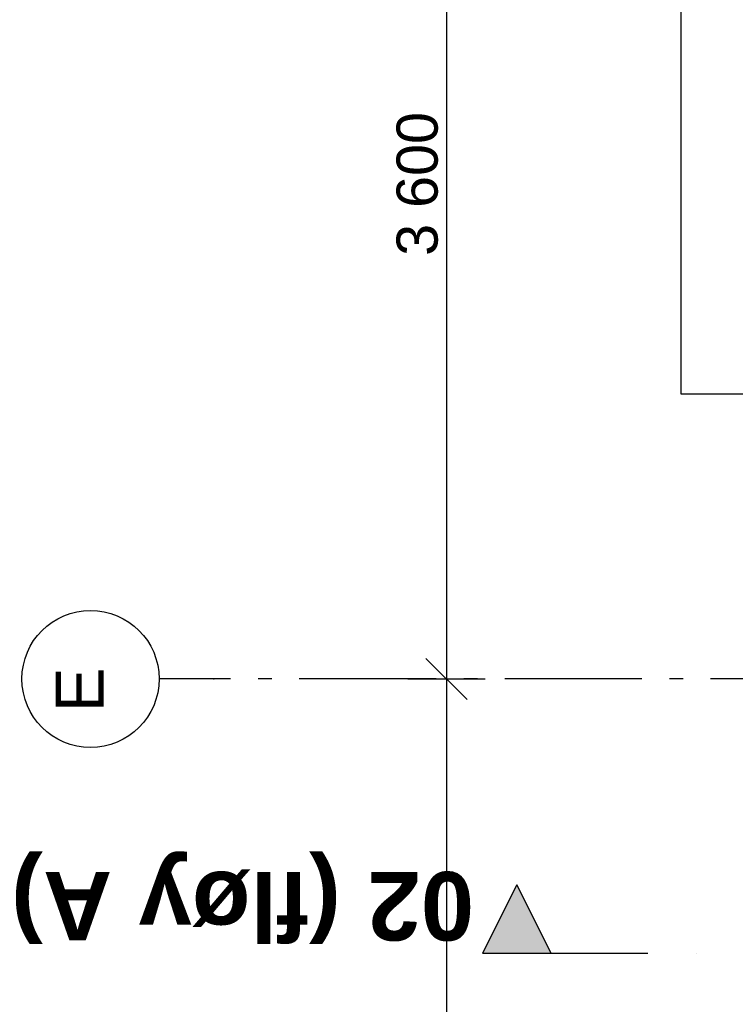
# Model space of a CAD drawing. Header units: millimetres. Extents: x -173281 to 144469, y -85977 to 83288.
# Tile 77 of 88: x -82030 to -79420, y -33003 to -29413. Entities that reach past the tile are written whole.
import ezdxf
from ezdxf.enums import TextEntityAlignment as Align

# ---------------------------------------------------------------- set-up
doc = ezdxf.new("R2010")
doc.units = ezdxf.units.MM
doc.header["$LTSCALE"] = 0.5
doc.header["$MEASUREMENT"] = 0
for name, pattern in [('Akselinje', [1500, 1000, -200, 100, -200]), ('PLINE', [0]), ('Prikk & stiplet', [1340.555525, 705.555534, -352.777767, 0, -282.222223])]:
    doc.linetypes.add(name, pattern=pattern)
for name, color, linetype in [('82-- Modullinjer', 7, 'Continuous'), ('842-M___1_50 Målsetting bygning(Nye konstruksjoner)', 7, 'Continuous'), ('852- Snittmarkør', 7, 'Continuous'), ('tiltaksgrense', 7, 'Continuous')]:
    doc.layers.add(name, color=color, linetype=linetype)
doc.styles.add('GENERATED_STYLE_1', font='arial.ttf')
doc.styles.add('GENERATED_STYLE_2', font='arial.ttf')
doc.linetypes.add('Tiltaksgrense', pattern='A,0,[6,A-2607.111 Plan 1. etasje1.Shx,S=4.761905,R=0,X=0,Y=0],-1200,0', length=1200)
doc.dimstyles.new('GENERATED_STYLE__2', dxfattribs={"dimtxt": 150, "dimasz": 142.5, "dimexe": 0.18, "dimexo": 0.0625, "dimgap": 0, "dimtad": 1, "dimdec": 0, "dimzin": 0, "dimdsep": 46, "dimtxsty": 'GENERATED_STYLE_1', "dimblk": 'ARROWHEAD_6', "dimblk1": 'ARROWHEAD_6', "dimblk2": 'ARROWHEAD_6', "dimcen": 0.09, "dimse1": 1, "dimse2": 1, "dimclrd": 256, "dimclre": 256, "dimclrt": 256, "dimadec": 1, "dimazin": 0, "dimtfac": 1, "dimtdec": 4, "dimtmove": 0, "dimatfit": 3, "dimfxl": 1, "dimtolj": 1, "dimtzin": 0, "dimarcsym": 0})

# ---------------------------------------------------------------- blocks, each defined once
blk = doc.blocks.new('Standard grid marker[258]', base_point=(20939.5, -31816.9))
at = {"layer": '82-- Modullinjer', "linetype": 'Akselinje'}
for p, q in [((-81321.3, -31816.9), (-81521.3, -31816.9)), ((20739.5, -31816.9), (-81321.3, -31816.9))]:
    blk.add_line(p, q, dxfattribs=at)
at = {"layer": '82-- Modullinjer', "linetype": 'PLINE'}
blk.add_circle((-81771.3, -31816.9), 250, dxfattribs=at)
at = {"layer": '82-- Modullinjer', "linetype": 'Akselinje'}
blk.add_point((-81321.3, -31816.9), dxfattribs=at)
blk.add_point((-81321.3, -31816.9), dxfattribs=at)
at = {"layer": '82-- Modullinjer', "style": 'GENERATED_STYLE_2'}
for tag, p in [('AC_MarkerText_1_1', (-81898.8, -31856.9)), ('AC_MarkerText_1_0', (21062, -31856.9))]:
    blk.add_attdef(tag, text='', height=175, rotation=90, dxfattribs=at).set_placement(p, align=Align.TOP_CENTER)
blk = doc.blocks.new('*D1445')
at = {"layer": '842-M___1_50 Målsetting bygning(Nye konstruksjoner)', "linetype": 'PLINE'}
for p, q in [((-80398.2, -28291.9), (-80548.2, -28141.9)), ((-80613.8, -28216.9), (-80332.5, -28216.9)), ((-80473.2, -28216.9), (-80473.2, -31816.9)), ((-80398.2, -31891.9), (-80548.2, -31741.9)), ((-80613.8, -31816.9), (-80332.5, -31816.9))]:
    blk.add_line(p, q, dxfattribs=at)
at = {"layer": '842-M___1_50 Målsetting bygning(Nye konstruksjoner)', "insert": (-80503.2, -30274.3), "char_height": 150, "attachment_point": 7, "rotation": 90, "style": 'GENERATED_STYLE_1'}
blk.add_mtext('\\A1;{\\pql;\\fArial|b0|i0|c0|p0;\\W1.000000;3\xa0600}', dxfattribs=at)
blk = doc.blocks.new('ARROWHEAD_6')
at = {"linetype": 'Continuous'}
for p, q in [((-0.5, -0.5), (0.5, 0.5)), ((0, 0), (-1, 0))]:
    blk.add_line(p, q, dxfattribs=at)
blk = doc.blocks.new('*D1446')
at = {"layer": '842-M___1_50 Målsetting bygning(Nye konstruksjoner)', "linetype": 'PLINE'}
for p, q in [((-80398.2, -31891.9), (-80548.2, -31741.9)), ((-80613.8, -31816.9), (-80332.5, -31816.9)), ((-80473.2, -31816.9), (-80473.2, -35416.9)), ((-80398.2, -35491.9), (-80548.2, -35341.9)), ((-80613.8, -35416.9), (-80332.5, -35416.9))]:
    blk.add_line(p, q, dxfattribs=at)
at = {"layer": '842-M___1_50 Målsetting bygning(Nye konstruksjoner)', "insert": (-80503.2, -33874.3), "char_height": 150, "attachment_point": 7, "rotation": 90, "style": 'GENERATED_STYLE_1'}
blk.add_mtext('\\A1;{\\pql;\\fArial|b0|i0|c0|p0;\\W1.000000;3\xa0600}', dxfattribs=at)

msp = doc.modelspace()

# ---------------------------------------------------------------- hatches: boundary and pattern name
at = {"layer": '852- Snittmarkør', "linetype": 'Continuous'}
msp.add_hatch(color=256, dxfattribs=at).paths.add_polyline_path([(-80341.3, -32816.9), (-80091.3, -32816.9), (-80216.3, -32566.9)])

# ---------------------------------------------------------------- linework, layer by layer
at = {"layer": '852- Snittmarkør', "linetype": 'Prikk & stiplet'}
msp.add_line((-80091.3, -32816.9), (-79466.3, -32816.9), dxfattribs=at)
at = {"layer": '852- Snittmarkør', "linetype": 'PLINE', "flags": 128}
msp.add_lwpolyline([(-80341.3, -32816.9), (-80091.3, -32816.9), (-80216.3, -32566.9)], close=True, dxfattribs=at)
at = {"layer": 'tiltaksgrense', "linetype": 'Tiltaksgrense', "flags": 128}
msp.add_lwpolyline([(-55178.2, 5360.6), (-61363.2, 5360.6), (-61363.2, 4883.1), (-69171.4, 4883.1), (-69171.4, 5683.1), (-73578.2, 5683.1), (-73578.2, 6183.1), (-74668.2, 6183.1), (-74668.2, 5683.1), (-76568.2, 5683.1), (-76568.2, -11539.4), (-78159.8, -11539.4), (-78159.8, -15016.9), (-80827.2, -15016.9), (-80827.2, -20056.9), (-78159.8, -20056.9), (-78159.8, -23456.9), (-79618.2, -23456.9), (-79618.2, -25816.9), (-78459.8, -25816.9), (-78459.8, -28216.9), (-79618.2, -28216.9), (-79618.2, -30776.9), (-78618.2, -30776.9), (-78618.2, -46935.2), (-65073.2, -46935.2), (-65073.2, -49374.4), (-60100.5, -49374.4), (-60100.5, -43594.5), (-58646.7, -43594.5), (-58646.7, -35840.5), (-59912.9, -35840.5), (-59912.9, -25512.6), (-59928.6, -25512.6), (-59928.6, -1216.9), (-55178.2, -1216.9)], close=True, dxfattribs=at)

# ---------------------------------------------------------------- block references
at = {"layer": '82-- Modullinjer', "linetype": 'PLINE'}
ref = msp.add_blockref('Standard grid marker[258]', (20939.5, -31816.9), dxfattribs=at)
ref.add_attrib('AC_MarkerText_1_1', 'E', dxfattribs={"color": 7, "height": 175, "rotation": 90, "style": 'GENERATED_STYLE_2'}).set_placement((-81898.8, -31856.9), align=Align.TOP_CENTER)

# ---------------------------------------------------------------- texts
at = {"layer": '852- Snittmarkør', "insert": (-82061, -32444.8), "char_height": 250, "attachment_point": 9, "rotation": 180, "style": 'GENERATED_STYLE_2'}
msp.add_mtext('\\A1;{\\pqr;\\pt0;\\fArial|b1|i0|c0|p0;\\W1.000000;02 (fløy A)}', dxfattribs=at)

# ---------------------------------------------------------------- dimensions: what is measured, and where the dimension line sits
at = {"layer": '842-M___1_50 Målsetting bygning(Nye konstruksjoner)', "linetype": 'Continuous'}
for base, p1, p2, picture, middle in [((-80473.2, -31816.9), (-81771.3, -28216.9), (-81771.3, -31816.9), '*D1445', (-80578.2, -30017)), ((-80473.2, -35416.9), (-81771.3, -31816.9), (-81771.3, -35416.9), '*D1446', (-80578.2, -33617))]:
    dim = msp.add_linear_dim(base=base, p1=p1, p2=p2, angle=270, dimstyle='GENERATED_STYLE__2', dxfattribs=at)
    dim.commit()
    dim.dimension.update_dxf_attribs({"geometry": picture, "text_midpoint": middle, "dimtype": 160, "text_rotation": 90})

doc.saveas('drawing.dxf')
